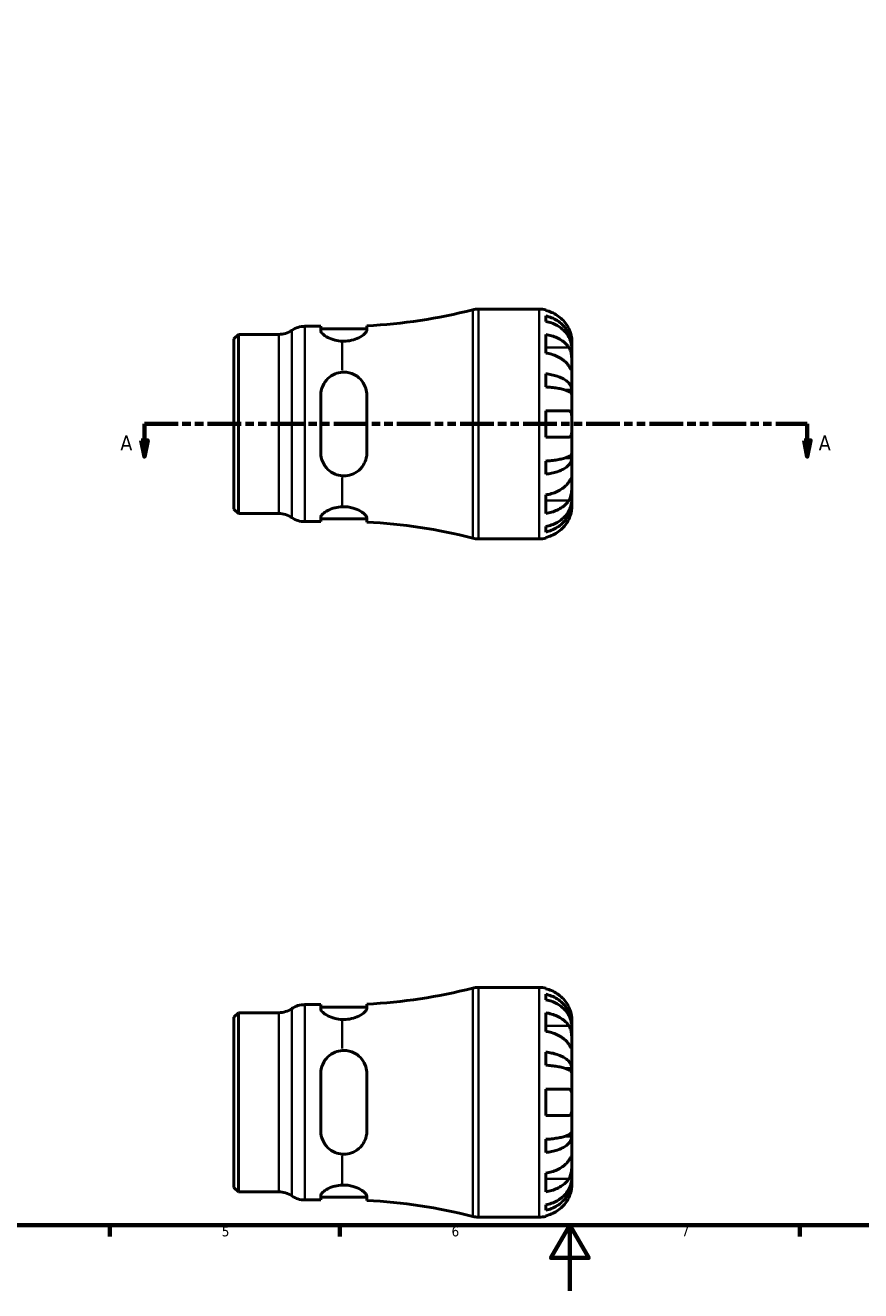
# Model space of a CAD drawing. Header units: millimetres. Extents: x 0 to 903, y 0 to 771.
# Tile 2 of 5: x 255 to 509, y 0 to 386. Entities that reach past the tile are written whole.
import ezdxf

# ---------------------------------------------------------------- set-up
doc = ezdxf.new("R2010")
doc.units = ezdxf.units.MM
doc.linetypes.add('DOUBLE_DASH_CHAIN', pattern=[1.2403, 0.6614, -0.0827, 0.1654, -0.0827, 0.1654, -0.0827])
for name, color, linetype, lineweight in [('Border (ANSI)', 7, 'Continuous', 70), ('Section Line (ANSI)', 7, 'DOUBLE_DASH_CHAIN', 70), ('Visible (ANSI)', 7, 'Continuous', 50), ('Visible Narrow (ANSI)', 7, 'Continuous', 35)]:
    doc.layers.add(name, color=color, linetype=linetype, lineweight=lineweight)
doc.styles.add('Label Text (ANSI)', font='tahoma.ttf')
doc.styles.add('Note Text (ANSI)', font='tahoma.ttf')

# ---------------------------------------------------------------- blocks, each defined once
blk = doc.blocks.new('Borders Default Border')
at = {"layer": 'Border (ANSI)'}
for p, q in [((280.33, 20), (280.33, 16.55)), ((350.42, 20), (350.42, 16.55)), ((490.58, 20), (490.58, 16.55))]:
    blk.add_line(p, q, dxfattribs=at)
at = {"layer": 'Border (ANSI)', "flags": 128}
for points in [[(20, 20), (20, 574), (821, 574), (821, 20), (20, 20)], [(420.5, 0), (420.5, 20), (414.73, 10), (426.27, 10), (420.5, 20)]]:
    blk.add_lwpolyline(points, dxfattribs=at)
at = {"layer": 'Border (ANSI)', "color": 230, "true_color": 0xff0080, "char_height": 3.05, "attachment_point": 7, "style": 'Note Text (ANSI)'}
for s, insert in [('5', (314.48, 16.49)), ('6', (384.49, 16.49)), ('7', (454.6, 16.55))]:
    blk.add_mtext(s, dxfattribs=dict(at, insert=insert))
blk = doc.blocks.new('2dTransSection0')
at = {"layer": 'Section Line (ANSI)', "linetype": 'DOUBLE_DASH_CHAIN', "ltscale": 15.509468}
blk.add_line((290.88, 264.06), (492.88, 264.06), dxfattribs=at)
at = {"layer": 'Section Line (ANSI)', "linetype": 'Continuous'}
for p, q in [((290.88, 264.06), (300.52, 264.06)), ((290.88, 264.06), (290.88, 259.06)), ((483.25, 264.06), (492.88, 264.06)), ((492.88, 264.06), (492.88, 259.06)), ((289.88, 259.06), (290.88, 254.06)), ((291.88, 259.06), (289.88, 259.06)), ((290.88, 259.06), (290.88, 254.06)), ((290.88, 254.06), (291.88, 259.06)), ((491.88, 259.06), (492.88, 254.06)), ((493.88, 259.06), (491.88, 259.06)), ((492.88, 259.06), (492.88, 254.06)), ((492.88, 254.06), (493.88, 259.06))]:
    blk.add_line(p, q, dxfattribs=at)
at = {"layer": 'Section Line (ANSI)', "linetype": 'Continuous', "flags": 128}
for points in [[(289.88, 259.06), (290.88, 254.06), (291.88, 259.06), (289.88, 259.06)], [(491.88, 259.06), (492.88, 254.06), (493.88, 259.06), (491.88, 259.06)]]:
    blk.add_lwpolyline(points, dxfattribs=at)
at = {"layer": 'Section Line (ANSI)'}
for points in [[(289.88, 259.06), (290.88, 254.06), (291.88, 259.06), (289.88, 259.06)], [(491.88, 259.06), (492.88, 254.06), (493.88, 259.06), (491.88, 259.06)]]:
    blk.add_solid(points, dxfattribs=at)
at = {"layer": 'Section Line (ANSI)', "char_height": 4.57, "attachment_point": 7, "style": 'Label Text (ANSI)'}
for insert in [(283.52, 255.98), (496.35, 255.98)]:
    blk.add_mtext('A', dxfattribs=dict(at, insert=insert))

msp = doc.modelspace()

# ---------------------------------------------------------------- linework, layer by layer
at = {"layer": 'Visible (ANSI)'}
for p, q in [((392.649, 299.055), (411.154, 299.055)), ((413.154, 298.853), (413.154, 298.622)), ((413.154, 296.972), (413.154, 295.312)), ((339.746, 293.805), (344.646, 293.805)), ((344.646, 293.805), (344.646, 292.474)), ((344.646, 293.005), (358.646, 293.005)), ((358.646, 292.658), (358.646, 293.981)), ((318.154, 290.01), (319.499, 291.355)), ((318.154, 238.101), (318.154, 290.01)), ((319.499, 291.355), (331.834, 291.355)), ((319.499, 291.355), (319.499, 236.755)), ((413.154, 291.326), (413.154, 285.67)), ((421.154, 287.447), (421.129, 287.447)), ((421.154, 287.447), (421.154, 289.055)), ((421.154, 286.834), (421.154, 287.447)), ((421.154, 281.733), (421.154, 286.834)), ((421.154, 274.356), (421.154, 281.733)), ((413.154, 279.35), (413.154, 275.342)), ((421.154, 274.356), (419.245, 274.356)), ((421.154, 272.878), (421.154, 274.356)), ((344.646, 272.855), (344.646, 255.255)), ((358.646, 255.255), (358.646, 272.855)), ((421.154, 264.055), (421.154, 272.878)), ((413.154, 268.055), (413.154, 260.055)), ((421.154, 255.232), (421.154, 264.055)), ((421.154, 253.754), (421.154, 255.232)), ((413.154, 252.769), (413.154, 248.76)), ((421.154, 253.754), (419.245, 253.754)), ((421.154, 246.378), (421.154, 253.754)), ((421.154, 241.276), (421.154, 246.378)), ((413.154, 242.441), (413.154, 236.784)), ((421.154, 240.664), (421.129, 240.664)), ((421.154, 240.664), (421.154, 241.276)), ((421.154, 239.055), (421.154, 240.664)), ((318.154, 238.101), (319.499, 236.755)), ((319.499, 236.755), (331.834, 236.755)), ((344.646, 235.637), (344.646, 234.305)), ((358.646, 234.129), (358.646, 235.452)), ((339.746, 234.305), (344.646, 234.305)), ((344.646, 235.105), (358.646, 235.105)), ((413.154, 232.799), (413.154, 231.138)), ((392.649, 229.055), (411.154, 229.055)), ((413.154, 229.488), (413.154, 229.257)), ((392.649, 92.401), (411.154, 92.401)), ((413.154, 92.199), (413.154, 91.968)), ((413.154, 90.318), (413.154, 88.657)), ((339.746, 87.151), (344.646, 87.151)), ((344.646, 87.151), (344.646, 85.82)), ((344.646, 86.351), (358.646, 86.351)), ((358.646, 86.004), (358.646, 87.327)), ((318.154, 83.356), (319.499, 84.701)), ((318.154, 31.446), (318.154, 83.356)), ((319.499, 84.701), (331.834, 84.701)), ((319.499, 84.701), (319.499, 30.101)), ((413.154, 84.672), (413.154, 79.015)), ((421.154, 80.792), (421.154, 82.401)), ((421.154, 80.792), (421.129, 80.792)), ((421.154, 80.18), (421.154, 80.792)), ((421.154, 75.079), (421.154, 80.18)), ((421.154, 67.702), (421.154, 75.079)), ((413.154, 72.696), (413.154, 68.687)), ((344.646, 66.201), (344.646, 48.601)), ((358.646, 48.601), (358.646, 66.201)), ((421.154, 67.702), (419.245, 67.702)), ((421.154, 66.224), (421.154, 67.702)), ((421.154, 57.401), (421.154, 66.224)), ((413.154, 61.401), (413.154, 53.401)), ((421.154, 48.578), (421.154, 57.401)), ((421.154, 47.1), (419.245, 47.1)), ((421.154, 47.1), (421.154, 48.578)), ((421.154, 39.723), (421.154, 47.1)), ((413.154, 46.114), (413.154, 42.106)), ((421.154, 34.622), (421.154, 39.723)), ((413.154, 35.787), (413.154, 30.13)), ((318.154, 31.446), (319.499, 30.101)), ((421.154, 34.01), (421.129, 34.01)), ((421.154, 34.01), (421.154, 34.622)), ((421.154, 32.401), (421.154, 34.01)), ((319.499, 30.101), (331.834, 30.101)), ((339.746, 27.651), (344.646, 27.651)), ((344.646, 28.982), (344.646, 27.651)), ((344.646, 28.451), (358.646, 28.451)), ((358.646, 27.475), (358.646, 28.798)), ((413.154, 26.145), (413.154, 24.484)), ((392.649, 22.401), (411.154, 22.401)), ((413.154, 22.834), (413.154, 22.603))]:
    msp.add_line(p, q, dxfattribs=at)
for centre, radius, start, end in [((351.154, 453.417), 159.612, 272.69051, 284.42154), ((392.649, 292.055), 7, 90, 104.42154), ((411.154, 289.055), 10, 78.46304, 90), ((339.746, 286.805), 7, 90, 124.41151), ((331.834, 298.355), 7, 270, 304.41151), ((331.834, 229.755), 7, 55.58849, 90), ((339.746, 241.305), 7, 235.58849, 270), ((351.154, 74.694), 159.612, 75.57846, 87.30949), ((392.649, 236.055), 7, 255.57846, 270), ((411.154, 239.055), 10, 270, 281.53696), ((351.154, 246.763), 159.612, 272.69051, 284.42154), ((392.649, 85.401), 7, 90, 104.42154), ((411.154, 82.401), 10, 78.46304, 90), ((331.834, 91.701), 7, 270, 304.41151), ((339.746, 80.151), 7, 90, 124.41151), ((331.834, 23.101), 7, 55.58849, 90), ((339.746, 34.651), 7, 235.58849, 270), ((351.154, -131.961), 159.612, 75.57846, 87.30949), ((392.649, 29.401), 7, 255.57846, 270), ((411.154, 32.401), 10, 270, 281.53696)]:
    msp.add_arc(centre, radius, start, end, dxfattribs=at)
for points, knots in [([(420.194, 293.055), (419.989, 293.494), (419.741, 293.938), (419.085, 294.925), (418.65, 295.449), (417.776, 296.326), (417.257, 296.761), (416.139, 297.512), (415.54, 297.827), (414.417, 298.294), (413.793, 298.491), (413.154, 298.622)], [4.90264375, 4.90264375, 4.90264375, 4.90264375, 5.04224508, 5.04224508, 5.22854914, 5.22854914, 5.41380406, 5.41380406, 5.59905898, 5.59905898, 5.77859995, 5.77859995, 5.77859995, 5.77859995]), ([(413.154, 296.972), (413.795, 296.845), (414.421, 296.654), (415.546, 296.202), (416.145, 295.897), (417.264, 295.172), (417.783, 294.752), (418.656, 293.905), (419.09, 293.4), (419.839, 292.313), (420.153, 291.731), (420.627, 290.621), (420.829, 289.991), (421.093, 288.705), (421.154, 288.048), (421.154, 287.447)], [0.1897184, 0.1897184, 0.1897184, 0.1897184, 0.3698032, 0.3698032, 0.5549844, 0.5549844, 0.7401655, 0.7401655, 0.9258164, 0.9258164, 1.1114673, 1.1114673, 1.2978252, 1.2978252, 1.484183, 1.484183, 1.484183, 1.484183]), ([(421.154, 286.834), (421.154, 287.369), (421.093, 287.954), (420.829, 289.099), (420.627, 289.659), (420.153, 290.647), (419.839, 291.165), (419.09, 292.133), (418.656, 292.582), (417.783, 293.336), (417.264, 293.71), (416.145, 294.355), (415.546, 294.626), (414.421, 295.028), (413.795, 295.199), (413.154, 295.312)], [4.4593823, 4.4593823, 4.4593823, 4.4593823, 4.6457401, 4.6457401, 4.832098, 4.832098, 5.0177489, 5.0177489, 5.2033998, 5.2033998, 5.388581, 5.388581, 5.5737621, 5.5737621, 5.753847, 5.753847, 5.753847, 5.753847]), ([(421.154, 289.055), (421.154, 289.055), (421.154, 289.108), (421.15, 289.331), (421.144, 289.513), (421.101, 289.984), (421.066, 290.265), (420.953, 290.862), (420.883, 291.164), (420.732, 291.682), (420.666, 291.886), (420.525, 292.28), (420.451, 292.468), (420.316, 292.789), (420.256, 292.923), (420.194, 293.055)], [0, 0, 0, 0, 0.11274969, 0.11274969, 0.24046199, 0.24046199, 0.3630761, 0.3630761, 0.46982648, 0.46982648, 0.53680834, 0.53680834, 0.59738122, 0.59738122, 0.64072731, 0.64072731, 0.64072731, 0.64072731]), ([(351.154, 289.274), (350.421, 289.306), (349.674, 289.415), (348.14, 289.793), (347.38, 290.09), (346.135, 290.722), (345.579, 291.106), (344.835, 291.841), (344.646, 292.191), (344.646, 292.474)], [0.0488522, 0.0488522, 0.0488522, 0.0488522, 0.2658348, 0.2658348, 0.5316696, 0.5316696, 0.8186992, 0.8186992, 1.1057288, 1.1057288, 1.1057288, 1.1057288]), ([(358.646, 292.658), (358.646, 292.497), (358.587, 292.319), (358.301, 291.838), (358.003, 291.521), (357.091, 290.803), (356.417, 290.401), (354.952, 289.791), (354.211, 289.563), (352.677, 289.292), (351.918, 289.24), (351.154, 289.274)], [-1.2069628, -1.2069628, -1.2069628, -1.2069628, -1.0429374, -1.0429374, -0.7933518, -0.7933518, -0.48222, -0.48222, -0.2299496, -0.2299496, 0, 0, 0, 0]), ([(413.154, 291.326), (413.793, 291.234), (414.417, 291.094), (415.54, 290.764), (416.139, 290.541), (417.257, 290.01), (417.776, 289.703), (418.65, 289.082), (419.085, 288.712), (419.741, 288.014), (419.989, 287.7), (420.194, 287.39)], [0.18972425, 0.18972425, 0.18972425, 0.18972425, 0.36926522, 0.36926522, 0.55452014, 0.55452014, 0.73977506, 0.73977506, 0.92607912, 0.92607912, 1.06568045, 1.06568045, 1.06568045, 1.06568045]), ([(420.194, 281.733), (419.989, 282.043), (419.741, 282.357), (419.085, 283.055), (418.65, 283.425), (417.776, 284.046), (417.257, 284.353), (416.139, 284.884), (415.54, 285.107), (414.417, 285.437), (413.793, 285.577), (413.154, 285.67)], [4.90264375, 4.90264375, 4.90264375, 4.90264375, 5.04224508, 5.04224508, 5.22854914, 5.22854914, 5.41380406, 5.41380406, 5.59905898, 5.59905898, 5.77859995, 5.77859995, 5.77859995, 5.77859995]), ([(420.194, 287.39), (420.252, 287.302), (420.309, 287.209), (420.47, 286.915), (420.567, 286.7), (420.743, 286.226), (420.819, 285.966), (420.971, 285.311), (421.031, 284.91), (421.121, 284.002), (421.14, 283.505), (421.156, 282.551), (421.154, 282.107), (421.154, 281.733)], [-0.64434498, -0.64434498, -0.64434498, -0.64434498, -0.60308586, -0.60308586, -0.52007987, -0.52007987, -0.43273909, -0.43273909, -0.31000661, -0.31000661, -0.15868997, -0.15868997, 0, 0, 0, 0]), ([(421.154, 281.733), (421.154, 281.523), (421.154, 281.338), (421.152, 281.011), (421.15, 280.874), (421.132, 280.633), (421.111, 280.562), (421.024, 280.56), (420.961, 280.622), (420.805, 280.825), (420.728, 280.935), (420.55, 281.197), (420.451, 281.346), (420.294, 281.582), (420.245, 281.656), (420.194, 281.733)], [0, 0, 0, 0, 0.08884908, 0.08884908, 0.18379648, 0.18379648, 0.31419699, 0.31419699, 0.43784665, 0.43784665, 0.52411276, 0.52411276, 0.60765264, 0.60765264, 0.6434969, 0.6434969, 0.6434969, 0.6434969]), ([(344.646, 272.855), (344.646, 273.769), (344.835, 274.727), (345.579, 276.474), (346.135, 277.264), (347.38, 278.467), (348.14, 278.982), (349.674, 279.613), (350.421, 279.786), (351.154, 279.838)], [1.0668555, 1.0668555, 1.0668555, 1.0668555, 1.3538851, 1.3538851, 1.6409147, 1.6409147, 1.9067495, 1.9067495, 2.1237321, 2.1237321, 2.1237321, 2.1237321]), ([(351.154, 279.838), (351.72, 279.878), (352.285, 279.849), (353.408, 279.654), (353.953, 279.488), (355.33, 278.882), (356.091, 278.339), (357.341, 277.026), (357.832, 276.255), (358.421, 274.753), (358.581, 274.053), (358.641, 273.173), (358.646, 273.014), (358.646, 272.855)], [-1.3629405, -1.3629405, -1.3629405, -1.3629405, -1.192088, -1.192088, -1.0176067, -1.0176067, -0.7240635, -0.7240635, -0.4312924, -0.4312924, -0.2029983, -0.2029983, -0.1529732, -0.1529732, -0.1529732, -0.1529732]), ([(413.154, 279.35), (413.795, 279.283), (414.421, 279.183), (415.546, 278.946), (416.145, 278.787), (417.264, 278.407), (417.783, 278.186), (418.656, 277.742), (419.09, 277.477), (419.839, 276.908), (420.153, 276.602), (420.627, 276.021), (420.829, 275.691), (421.093, 275.016), (421.154, 274.672), (421.154, 274.356)], [0.1897184, 0.1897184, 0.1897184, 0.1897184, 0.3698032, 0.3698032, 0.5549844, 0.5549844, 0.7401655, 0.7401655, 0.9258164, 0.9258164, 1.1114673, 1.1114673, 1.2978252, 1.2978252, 1.484183, 1.484183, 1.484183, 1.484183]), ([(421.154, 272.878), (421.154, 273.034), (421.093, 273.204), (420.829, 273.536), (420.627, 273.699), (420.153, 273.986), (419.839, 274.137), (419.09, 274.418), (418.656, 274.549), (417.783, 274.768), (417.264, 274.876), (416.145, 275.064), (415.546, 275.143), (414.421, 275.259), (413.795, 275.309), (413.154, 275.342)], [4.4593823, 4.4593823, 4.4593823, 4.4593823, 4.6457401, 4.6457401, 4.832098, 4.832098, 5.0177489, 5.0177489, 5.2033998, 5.2033998, 5.388581, 5.388581, 5.5737621, 5.5737621, 5.753847, 5.753847, 5.753847, 5.753847]), ([(413.154, 268.055), (413.793, 268.055), (414.417, 268.055), (415.54, 268.055), (416.139, 268.055), (417.257, 268.055), (417.776, 268.055), (418.65, 268.055), (419.085, 268.055), (419.741, 268.055), (419.989, 268.055), (420.194, 268.055)], [0.18972425, 0.18972425, 0.18972425, 0.18972425, 0.36926522, 0.36926522, 0.55452014, 0.55452014, 0.73977506, 0.73977506, 0.92607912, 0.92607912, 1.06568045, 1.06568045, 1.06568045, 1.06568045]), ([(420.194, 268.055), (420.263, 268.055), (420.328, 268.047), (420.489, 268.004), (420.578, 267.956), (420.744, 267.809), (420.818, 267.705), (420.97, 267.382), (421.031, 267.135), (421.122, 266.48), (421.14, 266.058), (421.156, 265.107), (421.154, 264.583), (421.154, 264.055)], [-0.64008532, -0.64008532, -0.64008532, -0.64008532, -0.59222185, -0.59222185, -0.51595037, -0.51595037, -0.43235608, -0.43235608, -0.30863031, -0.30863031, -0.15844955, -0.15844955, 0, 0, 0, 0]), ([(421.154, 264.055), (421.154, 263.717), (421.154, 263.381), (421.151, 262.696), (421.147, 262.352), (421.115, 261.587), (421.078, 261.199), (420.948, 260.678), (420.879, 260.507), (420.722, 260.277), (420.644, 260.202), (420.464, 260.095), (420.362, 260.065), (420.232, 260.056), (420.213, 260.055), (420.194, 260.055)], [-2.77804136, -2.77804136, -2.77804136, -2.77804136, -2.67672151, -2.67672151, -2.56558131, -2.56558131, -2.40960112, -2.40960112, -2.30519389, -2.30519389, -2.22617552, -2.22617552, -2.14450488, -2.14450488, -2.1308178, -2.1308178, -2.1308178, -2.1308178]), ([(420.194, 260.055), (419.989, 260.055), (419.741, 260.055), (419.085, 260.055), (418.65, 260.055), (417.776, 260.055), (417.257, 260.055), (416.139, 260.055), (415.54, 260.055), (414.417, 260.055), (413.793, 260.055), (413.154, 260.055)], [4.90264375, 4.90264375, 4.90264375, 4.90264375, 5.04224508, 5.04224508, 5.22854914, 5.22854914, 5.41380406, 5.41380406, 5.59905898, 5.59905898, 5.77859995, 5.77859995, 5.77859995, 5.77859995]), ([(351.154, 248.273), (350.421, 248.324), (349.674, 248.498), (348.14, 249.128), (347.38, 249.644), (346.135, 250.847), (345.579, 251.636), (344.835, 253.383), (344.646, 254.341), (344.646, 255.255)], [0.0488522, 0.0488522, 0.0488522, 0.0488522, 0.2658348, 0.2658348, 0.5316696, 0.5316696, 0.8186992, 0.8186992, 1.1057288, 1.1057288, 1.1057288, 1.1057288]), ([(358.646, 255.255), (358.646, 254.731), (358.587, 254.213), (358.301, 252.948), (358.003, 252.224), (357.091, 250.752), (356.417, 250.039), (354.952, 249.034), (354.21, 248.689), (352.677, 248.29), (351.918, 248.219), (351.154, 248.273)], [-1.2069921, -1.2069921, -1.2069921, -1.2069921, -1.0429356, -1.0429356, -0.7933356, -0.7933356, -0.4822138, -0.4822138, -0.2299497, -0.2299497, -0.000029, -0.000029, -0.000029, -0.000029]), ([(413.154, 252.769), (413.795, 252.802), (414.421, 252.851), (415.546, 252.968), (416.145, 253.047), (417.264, 253.234), (417.783, 253.343), (418.656, 253.562), (419.09, 253.692), (419.839, 253.974), (420.153, 254.124), (420.627, 254.411), (420.829, 254.574), (421.093, 254.907), (421.154, 255.077), (421.154, 255.232)], [0.1897184, 0.1897184, 0.1897184, 0.1897184, 0.3698032, 0.3698032, 0.5549844, 0.5549844, 0.7401655, 0.7401655, 0.9258164, 0.9258164, 1.1114673, 1.1114673, 1.2978252, 1.2978252, 1.484183, 1.484183, 1.484183, 1.484183]), ([(421.154, 253.754), (421.154, 253.439), (421.093, 253.094), (420.829, 252.42), (420.627, 252.09), (420.153, 251.508), (419.839, 251.203), (419.09, 250.633), (418.656, 250.368), (417.783, 249.924), (417.264, 249.704), (416.145, 249.324), (415.546, 249.164), (414.421, 248.927), (413.795, 248.827), (413.154, 248.76)], [4.4593823, 4.4593823, 4.4593823, 4.4593823, 4.6457401, 4.6457401, 4.832098, 4.832098, 5.0177489, 5.0177489, 5.2033998, 5.2033998, 5.388581, 5.388581, 5.5737621, 5.5737621, 5.753847, 5.753847, 5.753847, 5.753847]), ([(420.194, 246.378), (420.252, 246.466), (420.309, 246.55), (420.47, 246.793), (420.567, 246.939), (420.743, 247.197), (420.819, 247.305), (420.971, 247.498), (421.031, 247.555), (421.121, 247.541), (421.14, 247.44), (421.156, 247.047), (421.154, 246.752), (421.154, 246.378)], [-0.64434498, -0.64434498, -0.64434498, -0.64434498, -0.60308586, -0.60308586, -0.52007987, -0.52007987, -0.43273909, -0.43273909, -0.31000661, -0.31000661, -0.15868997, -0.15868997, 0, 0, 0, 0]), ([(413.154, 242.441), (413.793, 242.534), (414.417, 242.673), (415.54, 243.003), (416.139, 243.226), (417.257, 243.757), (417.776, 244.065), (418.65, 244.685), (419.085, 245.056), (419.741, 245.753), (419.989, 246.068), (420.194, 246.378)], [0.18972425, 0.18972425, 0.18972425, 0.18972425, 0.36926522, 0.36926522, 0.55452014, 0.55452014, 0.73977506, 0.73977506, 0.92607912, 0.92607912, 1.06568045, 1.06568045, 1.06568045, 1.06568045]), ([(421.154, 246.378), (421.154, 246.168), (421.154, 245.936), (421.152, 245.418), (421.15, 245.132), (421.132, 244.421), (421.111, 243.991), (421.024, 243.149), (420.961, 242.746), (420.805, 242.094), (420.728, 241.84), (420.55, 241.37), (420.451, 241.156), (420.294, 240.877), (420.245, 240.797), (420.194, 240.721)], [0, 0, 0, 0, 0.08884908, 0.08884908, 0.18379648, 0.18379648, 0.31419699, 0.31419699, 0.43784665, 0.43784665, 0.52411276, 0.52411276, 0.60765264, 0.60765264, 0.6434969, 0.6434969, 0.6434969, 0.6434969]), ([(413.154, 232.799), (413.795, 232.912), (414.421, 233.082), (415.546, 233.484), (416.145, 233.755), (417.264, 234.4), (417.783, 234.775), (418.656, 235.528), (419.09, 235.978), (419.839, 236.945), (420.153, 237.464), (420.627, 238.451), (420.829, 239.011), (421.093, 240.156), (421.154, 240.741), (421.154, 241.276)], [0.1897184, 0.1897184, 0.1897184, 0.1897184, 0.3698032, 0.3698032, 0.5549844, 0.5549844, 0.7401655, 0.7401655, 0.9258164, 0.9258164, 1.1114673, 1.1114673, 1.2978252, 1.2978252, 1.484183, 1.484183, 1.484183, 1.484183]), ([(420.194, 240.721), (419.989, 240.411), (419.741, 240.096), (419.085, 239.399), (418.65, 239.028), (417.776, 238.408), (417.257, 238.1), (416.139, 237.569), (415.54, 237.346), (414.417, 237.016), (413.793, 236.877), (413.154, 236.784)], [4.90264375, 4.90264375, 4.90264375, 4.90264375, 5.04224508, 5.04224508, 5.22854914, 5.22854914, 5.41380406, 5.41380406, 5.59905898, 5.59905898, 5.77859995, 5.77859995, 5.77859995, 5.77859995]), ([(421.154, 240.664), (421.154, 240.062), (421.093, 239.406), (420.829, 238.119), (420.627, 237.489), (420.153, 236.38), (419.839, 235.798), (419.09, 234.71), (418.656, 234.206), (417.783, 233.359), (417.264, 232.938), (416.145, 232.213), (415.546, 231.908), (414.421, 231.457), (413.795, 231.266), (413.154, 231.138)], [4.4593823, 4.4593823, 4.4593823, 4.4593823, 4.6457401, 4.6457401, 4.832098, 4.832098, 5.0177489, 5.0177489, 5.2033998, 5.2033998, 5.388581, 5.388581, 5.5737621, 5.5737621, 5.753847, 5.753847, 5.753847, 5.753847]), ([(420.194, 235.055), (420.263, 235.202), (420.328, 235.35), (420.489, 235.735), (420.578, 235.972), (420.744, 236.463), (420.818, 236.714), (420.97, 237.313), (421.031, 237.641), (421.122, 238.276), (421.14, 238.554), (421.156, 238.951), (421.154, 239.055), (421.154, 239.055)], [-0.64008532, -0.64008532, -0.64008532, -0.64008532, -0.59222185, -0.59222185, -0.51595037, -0.51595037, -0.43235608, -0.43235608, -0.30863031, -0.30863031, -0.15844955, -0.15844955, 0, 0, 0, 0]), ([(344.646, 235.637), (344.646, 235.92), (344.835, 236.269), (345.579, 237.005), (346.135, 237.389), (347.38, 238.021), (348.14, 238.318), (349.674, 238.695), (350.421, 238.804), (351.154, 238.837)], [1.0668555, 1.0668555, 1.0668555, 1.0668555, 1.3538851, 1.3538851, 1.6409147, 1.6409147, 1.9067495, 1.9067495, 2.1237321, 2.1237321, 2.1237321, 2.1237321]), ([(351.154, 238.837), (351.72, 238.862), (352.285, 238.84), (353.408, 238.705), (353.953, 238.592), (355.33, 238.199), (356.091, 237.862), (357.341, 237.139), (357.832, 236.754), (358.421, 236.109), (358.581, 235.842), (358.641, 235.552), (358.646, 235.501), (358.646, 235.452)], [-1.3629405, -1.3629405, -1.3629405, -1.3629405, -1.192088, -1.192088, -1.0176067, -1.0176067, -0.7240635, -0.7240635, -0.4312924, -0.4312924, -0.2029983, -0.2029983, -0.1529732, -0.1529732, -0.1529732, -0.1529732]), ([(413.154, 229.488), (413.793, 229.619), (414.417, 229.817), (415.54, 230.283), (416.139, 230.599), (417.257, 231.349), (417.776, 231.784), (418.65, 232.662), (419.085, 233.186), (419.741, 234.172), (419.989, 234.617), (420.194, 235.055)], [0.18972425, 0.18972425, 0.18972425, 0.18972425, 0.36926522, 0.36926522, 0.55452014, 0.55452014, 0.73977506, 0.73977506, 0.92607912, 0.92607912, 1.06568045, 1.06568045, 1.06568045, 1.06568045]), ([(420.194, 86.401), (419.989, 86.839), (419.741, 87.284), (419.085, 88.27), (418.65, 88.794), (417.776, 89.672), (417.257, 90.107), (416.139, 90.857), (415.54, 91.173), (414.417, 91.64), (413.793, 91.837), (413.154, 91.968)], [4.90264375, 4.90264375, 4.90264375, 4.90264375, 5.04224508, 5.04224508, 5.22854914, 5.22854914, 5.41380406, 5.41380406, 5.59905898, 5.59905898, 5.77859995, 5.77859995, 5.77859995, 5.77859995]), ([(413.154, 90.318), (413.795, 90.191), (414.421, 89.999), (415.546, 89.548), (416.145, 89.243), (417.264, 88.518), (417.783, 88.098), (418.656, 87.251), (419.09, 86.746), (419.839, 85.659), (420.153, 85.076), (420.627, 83.967), (420.829, 83.337), (421.093, 82.051), (421.154, 81.394), (421.154, 80.792)], [0.1897184, 0.1897184, 0.1897184, 0.1897184, 0.3698032, 0.3698032, 0.5549844, 0.5549844, 0.7401655, 0.7401655, 0.9258164, 0.9258164, 1.1114673, 1.1114673, 1.2978252, 1.2978252, 1.484183, 1.484183, 1.484183, 1.484183]), ([(351.154, 82.619), (350.421, 82.652), (349.674, 82.761), (348.14, 83.138), (347.38, 83.435), (346.135, 84.067), (345.579, 84.452), (344.835, 85.187), (344.646, 85.537), (344.646, 85.82)], [0.0488522, 0.0488522, 0.0488522, 0.0488522, 0.2658348, 0.2658348, 0.5316696, 0.5316696, 0.8186992, 0.8186992, 1.1057288, 1.1057288, 1.1057288, 1.1057288]), ([(358.646, 86.004), (358.646, 85.842), (358.587, 85.664), (358.301, 85.184), (358.003, 84.867), (357.091, 84.149), (356.417, 83.747), (354.952, 83.136), (354.21, 82.908), (352.677, 82.638), (351.918, 82.586), (351.154, 82.619)], [-1.2069921, -1.2069921, -1.2069921, -1.2069921, -1.0429356, -1.0429356, -0.7933356, -0.7933356, -0.4822138, -0.4822138, -0.2299497, -0.2299497, -0.000029, -0.000029, -0.000029, -0.000029]), ([(421.154, 80.18), (421.154, 80.715), (421.093, 81.3), (420.829, 82.445), (420.627, 83.005), (420.153, 83.993), (419.839, 84.511), (419.09, 85.478), (418.656, 85.928), (417.783, 86.682), (417.264, 87.056), (416.145, 87.701), (415.546, 87.972), (414.421, 88.374), (413.795, 88.544), (413.154, 88.657)], [4.4593823, 4.4593823, 4.4593823, 4.4593823, 4.6457401, 4.6457401, 4.832098, 4.832098, 5.0177489, 5.0177489, 5.2033998, 5.2033998, 5.388581, 5.388581, 5.5737621, 5.5737621, 5.753847, 5.753847, 5.753847, 5.753847]), ([(421.154, 82.401), (421.154, 82.401), (421.154, 82.444), (421.151, 82.621), (421.147, 82.763), (421.115, 83.211), (421.078, 83.555), (420.948, 84.231), (420.879, 84.523), (420.722, 85.062), (420.644, 85.3), (420.464, 85.786), (420.362, 86.034), (420.232, 86.319), (420.213, 86.36), (420.194, 86.401)], [-2.77804136, -2.77804136, -2.77804136, -2.77804136, -2.67672151, -2.67672151, -2.56558131, -2.56558131, -2.40960112, -2.40960112, -2.30519389, -2.30519389, -2.22617552, -2.22617552, -2.14450488, -2.14450488, -2.1308178, -2.1308178, -2.1308178, -2.1308178]), ([(413.154, 84.672), (413.793, 84.579), (414.417, 84.44), (415.54, 84.11), (416.139, 83.887), (417.257, 83.356), (417.776, 83.049), (418.65, 82.428), (419.085, 82.057), (419.741, 81.36), (419.989, 81.045), (420.194, 80.735)], [0.18972425, 0.18972425, 0.18972425, 0.18972425, 0.36926522, 0.36926522, 0.55452014, 0.55452014, 0.73977506, 0.73977506, 0.92607912, 0.92607912, 1.06568045, 1.06568045, 1.06568045, 1.06568045]), ([(420.194, 75.079), (419.989, 75.389), (419.741, 75.703), (419.085, 76.401), (418.65, 76.771), (417.776, 77.392), (417.257, 77.699), (416.139, 78.23), (415.54, 78.453), (414.417, 78.783), (413.793, 78.922), (413.154, 79.015)], [4.90264375, 4.90264375, 4.90264375, 4.90264375, 5.04224508, 5.04224508, 5.22854914, 5.22854914, 5.41380406, 5.41380406, 5.59905898, 5.59905898, 5.77859995, 5.77859995, 5.77859995, 5.77859995]), ([(420.194, 80.735), (420.252, 80.648), (420.309, 80.555), (420.47, 80.261), (420.567, 80.046), (420.743, 79.572), (420.819, 79.312), (420.971, 78.657), (421.031, 78.256), (421.121, 77.348), (421.14, 76.851), (421.156, 75.897), (421.154, 75.453), (421.154, 75.079)], [-0.64434498, -0.64434498, -0.64434498, -0.64434498, -0.60308586, -0.60308586, -0.52007987, -0.52007987, -0.43273909, -0.43273909, -0.31000661, -0.31000661, -0.15868997, -0.15868997, 0, 0, 0, 0]), ([(421.154, 75.079), (421.154, 74.869), (421.154, 74.684), (421.152, 74.357), (421.15, 74.22), (421.132, 73.979), (421.111, 73.908), (421.024, 73.906), (420.961, 73.968), (420.805, 74.171), (420.728, 74.28), (420.55, 74.542), (420.451, 74.691), (420.294, 74.928), (420.245, 75.002), (420.194, 75.079)], [0, 0, 0, 0, 0.08884908, 0.08884908, 0.18379648, 0.18379648, 0.31419699, 0.31419699, 0.43784665, 0.43784665, 0.52411276, 0.52411276, 0.60765264, 0.60765264, 0.6434969, 0.6434969, 0.6434969, 0.6434969]), ([(344.646, 66.201), (344.646, 67.115), (344.835, 68.073), (345.579, 69.82), (346.135, 70.61), (347.38, 71.813), (348.14, 72.328), (349.674, 72.959), (350.421, 73.132), (351.154, 73.184)], [1.0668555, 1.0668555, 1.0668555, 1.0668555, 1.3538851, 1.3538851, 1.6409147, 1.6409147, 1.9067495, 1.9067495, 2.1237321, 2.1237321, 2.1237321, 2.1237321]), ([(351.154, 73.184), (351.72, 73.224), (352.285, 73.194), (353.408, 73), (353.953, 72.834), (355.33, 72.227), (356.091, 71.684), (357.341, 70.371), (357.832, 69.601), (358.421, 68.099), (358.581, 67.398), (358.641, 66.519), (358.646, 66.36), (358.646, 66.201)], [-1.3629402, -1.3629402, -1.3629402, -1.3629402, -1.1920619, -1.1920619, -1.0175823, -1.0175823, -0.7240389, -0.7240389, -0.431275, -0.431275, -0.2029906, -0.2029906, -0.1529732, -0.1529732, -0.1529732, -0.1529732]), ([(413.154, 72.696), (413.795, 72.629), (414.421, 72.529), (415.546, 72.292), (416.145, 72.132), (417.264, 71.752), (417.783, 71.532), (418.656, 71.088), (419.09, 70.823), (419.839, 70.253), (420.153, 69.948), (420.627, 69.366), (420.829, 69.036), (421.093, 68.362), (421.154, 68.018), (421.154, 67.702)], [0.1897184, 0.1897184, 0.1897184, 0.1897184, 0.3698032, 0.3698032, 0.5549844, 0.5549844, 0.7401655, 0.7401655, 0.9258164, 0.9258164, 1.1114673, 1.1114673, 1.2978252, 1.2978252, 1.484183, 1.484183, 1.484183, 1.484183]), ([(421.154, 66.224), (421.154, 66.38), (421.093, 66.549), (420.829, 66.882), (420.627, 67.045), (420.153, 67.332), (419.839, 67.483), (419.09, 67.764), (418.656, 67.894), (417.783, 68.113), (417.264, 68.222), (416.145, 68.41), (415.546, 68.488), (414.421, 68.605), (413.795, 68.655), (413.154, 68.687)], [4.4593823, 4.4593823, 4.4593823, 4.4593823, 4.6457401, 4.6457401, 4.832098, 4.832098, 5.0177489, 5.0177489, 5.2033998, 5.2033998, 5.388581, 5.388581, 5.5737621, 5.5737621, 5.753847, 5.753847, 5.753847, 5.753847]), ([(413.154, 61.401), (413.793, 61.401), (414.417, 61.401), (415.54, 61.401), (416.139, 61.401), (417.257, 61.401), (417.776, 61.401), (418.65, 61.401), (419.085, 61.401), (419.741, 61.401), (419.989, 61.401), (420.194, 61.401)], [0.18972425, 0.18972425, 0.18972425, 0.18972425, 0.36926522, 0.36926522, 0.55452014, 0.55452014, 0.73977506, 0.73977506, 0.92607912, 0.92607912, 1.06568045, 1.06568045, 1.06568045, 1.06568045]), ([(420.194, 61.401), (420.287, 61.401), (420.374, 61.386), (420.53, 61.327), (420.599, 61.285), (420.738, 61.159), (420.806, 61.068), (420.963, 60.756), (421.031, 60.493), (421.122, 59.817), (421.14, 59.399), (421.156, 58.453), (421.154, 57.93), (421.154, 57.401)], [-0.64798358, -0.64798358, -0.64798358, -0.64798358, -0.58129223, -0.58129223, -0.51957432, -0.51957432, -0.44316993, -0.44316993, -0.3085364, -0.3085364, -0.15881239, -0.15881239, 0, 0, 0, 0]), ([(421.154, 57.401), (421.154, 57.025), (421.154, 56.651), (421.15, 55.882), (421.144, 55.494), (421.101, 54.805), (421.066, 54.507), (420.953, 54.037), (420.883, 53.859), (420.732, 53.638), (420.666, 53.57), (420.525, 53.472), (420.451, 53.44), (420.316, 53.408), (420.256, 53.401), (420.194, 53.401)], [0, 0, 0, 0, 0.11274969, 0.11274969, 0.24046199, 0.24046199, 0.3630761, 0.3630761, 0.46982648, 0.46982648, 0.53680834, 0.53680834, 0.59738122, 0.59738122, 0.64072731, 0.64072731, 0.64072731, 0.64072731]), ([(420.194, 53.401), (419.989, 53.401), (419.741, 53.401), (419.085, 53.401), (418.65, 53.401), (417.776, 53.401), (417.257, 53.401), (416.139, 53.401), (415.54, 53.401), (414.417, 53.401), (413.793, 53.401), (413.154, 53.401)], [4.90264375, 4.90264375, 4.90264375, 4.90264375, 5.04224508, 5.04224508, 5.22854914, 5.22854914, 5.41380406, 5.41380406, 5.59905898, 5.59905898, 5.77859995, 5.77859995, 5.77859995, 5.77859995]), ([(351.154, 41.618), (350.421, 41.67), (349.674, 41.843), (348.14, 42.474), (347.38, 42.989), (346.135, 44.192), (345.579, 44.982), (344.835, 46.729), (344.646, 47.687), (344.646, 48.601)], [0.0488522, 0.0488522, 0.0488522, 0.0488522, 0.2658348, 0.2658348, 0.5316696, 0.5316696, 0.8186992, 0.8186992, 1.1057288, 1.1057288, 1.1057288, 1.1057288]), ([(358.646, 48.601), (358.646, 48.077), (358.587, 47.559), (358.301, 46.294), (358.003, 45.571), (357.091, 44.098), (356.417, 43.385), (354.952, 42.38), (354.211, 42.035), (352.677, 41.636), (351.918, 41.564), (351.154, 41.618)], [-1.2069628, -1.2069628, -1.2069628, -1.2069628, -1.0429374, -1.0429374, -0.7933518, -0.7933518, -0.48222, -0.48222, -0.2299496, -0.2299496, 0, 0, 0, 0]), ([(413.154, 46.114), (413.795, 46.147), (414.421, 46.197), (415.546, 46.314), (416.145, 46.392), (417.264, 46.58), (417.783, 46.689), (418.656, 46.908), (419.09, 47.038), (419.839, 47.319), (420.153, 47.47), (420.627, 47.757), (420.829, 47.92), (421.093, 48.252), (421.154, 48.422), (421.154, 48.578)], [0.1897184, 0.1897184, 0.1897184, 0.1897184, 0.3698032, 0.3698032, 0.5549844, 0.5549844, 0.7401655, 0.7401655, 0.9258164, 0.9258164, 1.1114673, 1.1114673, 1.2978252, 1.2978252, 1.484183, 1.484183, 1.484183, 1.484183]), ([(421.154, 47.1), (421.154, 46.784), (421.093, 46.44), (420.829, 45.766), (420.627, 45.435), (420.153, 44.854), (419.839, 44.549), (419.09, 43.979), (418.656, 43.714), (417.783, 43.27), (417.264, 43.05), (416.145, 42.669), (415.546, 42.51), (414.421, 42.273), (413.795, 42.173), (413.154, 42.106)], [4.4593823, 4.4593823, 4.4593823, 4.4593823, 4.6457401, 4.6457401, 4.832098, 4.832098, 5.0177489, 5.0177489, 5.2033998, 5.2033998, 5.388581, 5.388581, 5.5737621, 5.5737621, 5.753847, 5.753847, 5.753847, 5.753847]), ([(413.154, 35.787), (413.793, 35.879), (414.417, 36.019), (415.54, 36.349), (416.139, 36.572), (417.257, 37.103), (417.776, 37.41), (418.65, 38.031), (419.085, 38.401), (419.741, 39.099), (419.989, 39.413), (420.194, 39.723)], [0.18972425, 0.18972425, 0.18972425, 0.18972425, 0.36926522, 0.36926522, 0.55452014, 0.55452014, 0.73977506, 0.73977506, 0.92607912, 0.92607912, 1.06568045, 1.06568045, 1.06568045, 1.06568045]), ([(420.194, 39.723), (420.252, 39.811), (420.309, 39.896), (420.47, 40.139), (420.567, 40.285), (420.743, 40.543), (420.819, 40.651), (420.971, 40.844), (421.031, 40.9), (421.121, 40.887), (421.14, 40.786), (421.156, 40.393), (421.154, 40.097), (421.154, 39.723)], [-0.64434498, -0.64434498, -0.64434498, -0.64434498, -0.60308586, -0.60308586, -0.52007987, -0.52007987, -0.43273909, -0.43273909, -0.31000661, -0.31000661, -0.15868997, -0.15868997, 0, 0, 0, 0]), ([(421.154, 39.723), (421.154, 39.514), (421.154, 39.282), (421.152, 38.764), (421.15, 38.477), (421.132, 37.767), (421.111, 37.336), (421.024, 36.494), (420.961, 36.091), (420.805, 35.44), (420.728, 35.185), (420.55, 34.716), (420.451, 34.502), (420.294, 34.223), (420.245, 34.143), (420.194, 34.066)], [0, 0, 0, 0, 0.08884908, 0.08884908, 0.18379648, 0.18379648, 0.31419699, 0.31419699, 0.43784665, 0.43784665, 0.52411276, 0.52411276, 0.60765264, 0.60765264, 0.6434969, 0.6434969, 0.6434969, 0.6434969]), ([(344.646, 28.982), (344.646, 29.265), (344.835, 29.615), (345.579, 30.35), (346.135, 30.735), (347.38, 31.367), (348.14, 31.664), (349.674, 32.041), (350.421, 32.15), (351.154, 32.183)], [1.0668555, 1.0668555, 1.0668555, 1.0668555, 1.3538851, 1.3538851, 1.6409147, 1.6409147, 1.9067495, 1.9067495, 2.1237321, 2.1237321, 2.1237321, 2.1237321]), ([(351.154, 32.183), (351.72, 32.207), (352.285, 32.185), (353.408, 32.051), (353.953, 31.938), (355.33, 31.545), (356.091, 31.208), (357.341, 30.485), (357.832, 30.099), (358.421, 29.455), (358.581, 29.187), (358.641, 28.898), (358.646, 28.847), (358.646, 28.798)], [-1.3629405, -1.3629405, -1.3629405, -1.3629405, -1.192088, -1.192088, -1.0176067, -1.0176067, -0.7240635, -0.7240635, -0.4312924, -0.4312924, -0.2029983, -0.2029983, -0.1529732, -0.1529732, -0.1529732, -0.1529732]), ([(413.154, 26.145), (413.795, 26.258), (414.421, 26.428), (415.546, 26.83), (416.145, 27.101), (417.264, 27.746), (417.783, 28.12), (418.656, 28.874), (419.09, 29.324), (419.839, 30.291), (420.153, 30.809), (420.627, 31.797), (420.829, 32.357), (421.093, 33.502), (421.154, 34.087), (421.154, 34.622)], [0.1897184, 0.1897184, 0.1897184, 0.1897184, 0.3698032, 0.3698032, 0.5549844, 0.5549844, 0.7401655, 0.7401655, 0.9258164, 0.9258164, 1.1114673, 1.1114673, 1.2978252, 1.2978252, 1.484183, 1.484183, 1.484183, 1.484183]), ([(420.194, 34.066), (419.989, 33.756), (419.741, 33.442), (419.085, 32.744), (418.65, 32.374), (417.776, 31.753), (417.257, 31.446), (416.139, 30.915), (415.54, 30.692), (414.417, 30.362), (413.793, 30.223), (413.154, 30.13)], [4.90264375, 4.90264375, 4.90264375, 4.90264375, 5.04224508, 5.04224508, 5.22854914, 5.22854914, 5.41380406, 5.41380406, 5.59905898, 5.59905898, 5.77859995, 5.77859995, 5.77859995, 5.77859995]), ([(421.154, 34.01), (421.154, 33.408), (421.093, 32.751), (420.829, 31.465), (420.627, 30.835), (420.153, 29.726), (419.839, 29.143), (419.09, 28.056), (418.656, 27.551), (417.783, 26.704), (417.264, 26.284), (416.145, 25.559), (415.546, 25.254), (414.421, 24.803), (413.795, 24.611), (413.154, 24.484)], [4.4593823, 4.4593823, 4.4593823, 4.4593823, 4.6457401, 4.6457401, 4.832098, 4.832098, 5.0177489, 5.0177489, 5.2033998, 5.2033998, 5.388581, 5.388581, 5.5737621, 5.5737621, 5.753847, 5.753847, 5.753847, 5.753847]), ([(420.194, 28.401), (420.263, 28.548), (420.328, 28.695), (420.489, 29.081), (420.578, 29.318), (420.744, 29.809), (420.818, 30.06), (420.97, 30.658), (421.031, 30.987), (421.122, 31.622), (421.14, 31.9), (421.156, 32.296), (421.154, 32.401), (421.154, 32.401)], [-0.64008532, -0.64008532, -0.64008532, -0.64008532, -0.59222185, -0.59222185, -0.51595037, -0.51595037, -0.43235608, -0.43235608, -0.30863031, -0.30863031, -0.15844955, -0.15844955, 0, 0, 0, 0]), ([(413.154, 22.834), (413.793, 22.965), (414.417, 23.162), (415.54, 23.629), (416.139, 23.944), (417.257, 24.695), (417.776, 25.13), (418.65, 26.007), (419.085, 26.531), (419.741, 27.518), (419.989, 27.963), (420.194, 28.401)], [0.18972425, 0.18972425, 0.18972425, 0.18972425, 0.36926522, 0.36926522, 0.55452014, 0.55452014, 0.73977506, 0.73977506, 0.92607912, 0.92607912, 1.06568045, 1.06568045, 1.06568045, 1.06568045])]:
    msp.add_open_spline(points, degree=3, knots=knots, dxfattribs=at)
at = {"layer": 'Visible Narrow (ANSI)'}
for p, q in [((390.906, 229.704), (390.906, 298.406)), ((392.649, 298.624), (392.649, 229.486)), ((411.154, 229.486), (411.154, 298.624)), ((339.746, 293.439), (339.746, 234.671)), ((331.834, 237.091), (331.834, 291.019)), ((335.79, 235.881), (335.79, 292.229)), ((351.154, 280.404), (351.154, 288.91)), ((419.842, 287.39), (413.506, 287.39)), ((351.154, 239.2), (351.154, 247.706)), ((419.842, 240.721), (413.506, 240.721)), ((390.906, 23.05), (390.906, 91.752)), ((392.649, 91.97), (392.649, 22.832)), ((411.154, 22.832), (411.154, 91.97)), ((335.79, 29.227), (335.79, 85.575)), ((339.746, 86.785), (339.746, 28.017)), ((331.834, 30.437), (331.834, 84.365)), ((351.154, 73.75), (351.154, 82.256)), ((419.842, 80.735), (413.506, 80.735)), ((351.154, 32.546), (351.154, 41.052)), ((419.842, 34.066), (413.506, 34.066))]:
    msp.add_line(p, q, dxfattribs=at)

# ---------------------------------------------------------------- block references
msp.add_blockref('Borders Default Border', (0, 0))
at = {"layer": 'Section Line (ANSI)'}
msp.add_blockref('2dTransSection0', (0, 0), dxfattribs=at)

doc.saveas('drawing.dxf')
